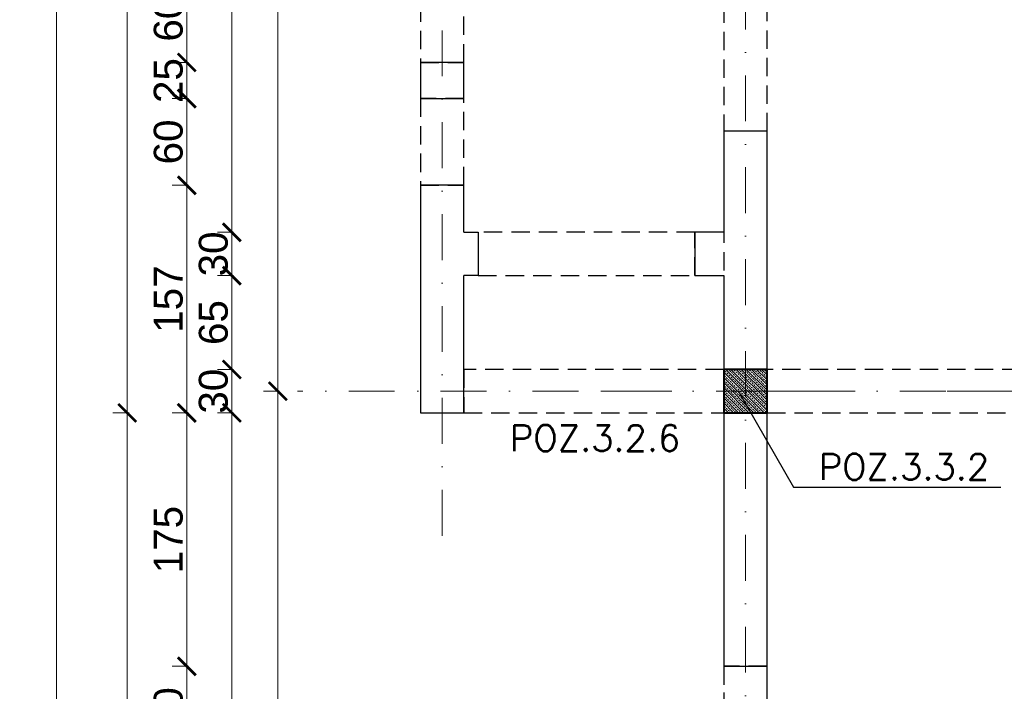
# Model space of a CAD drawing. Extents: x 4615668 to 9294084, y 5328875 to 10688993.
# Tile 25 of 67: x 4661648 to 4662330, y 5332943 to 5333408. Entities that reach past the tile are written whole.
import ezdxf

# ---------------------------------------------------------------- set-up
doc = ezdxf.new("R2010")
doc.units = 0
doc.header["$MEASUREMENT"] = 0
doc.linetypes.add('DASHDOT', pattern=[25.4, 12.7, -6.35, 0, -6.35])
doc.linetypes.add('DASHED', pattern=[19.05, 12.7, -6.35])
for name, color, linetype, lineweight in [('K-BELKI', 5, 'DASHED', 30), ('K-OPISY', 252, 'Continuous', 15), ('K-OPISY @ 10', 252, 'Continuous', 15), ('K-SCIANY CIENKI', 163, 'Continuous', 30), ('K-SCIANY GRUBY', 195, 'Continuous', 40), ('K-WIDOK', 45, 'Continuous', 20), ('K-WYMIARY', 7, 'Continuous', 15), ('Osie', 175, 'DASHDOT', 9)]:
    doc.layers.add(name, color=color, linetype=linetype, lineweight=lineweight)
doc.styles.add('Arial Narrow 20', font='arial.ttf', dxfattribs={"height": 20})
doc.styles.add('Opis', font='simplex.shx')
doc.styles.add('Simplex', font='simplex.shx')
doc.dimstyles.new('1do100 ok', dxfattribs={"dimscale": 0.5, "dimtxt": 12, "dimasz": 25, "dimexe": 20, "dimexo": 0, "dimgap": 5, "dimtad": 1, "dimdec": 0, "dimzin": 9, "dimtxsty": 'Arial Narrow 20', "dimblk": 'ARCHTICK', "dimcen": 3, "dimdle": 20, "dimclrd": 256, "dimclre": 256, "dimclrt": 256, "dimadec": 0, "dimazin": 2, "dimtfac": 1, "dimtdec": 0, "dimtix": 1, "dimtmove": 2, "dimatfit": 3, "dimldrblk": 'NONE', "dimfxl": 0, "dimtvp": 1, "dimtolj": 1, "dimtzin": 0, "dimlwd": 5, "dimlwe": 5, "dimarcsym": 0})
doc.dimstyles.new('1do50', dxfattribs={"dimscale": 5, "dimtxt": 2.5, "dimasz": 2.5, "dimexe": 2.5, "dimexo": 0.5, "dimgap": 1, "dimtad": 1, "dimdec": 1, "dimrnd": 0.5, "dimzin": 12, "dimdsep": 46, "dimtxsty": 'Simplex', "dimblk": 'OBLIQUE', "dimcen": 0.5, "dimdle": 2.5, "dimclrd": 256, "dimclre": 256, "dimclrt": 256, "dimadec": 1, "dimazin": 3, "dimtfac": 1, "dimtdec": 1, "dimtix": 1, "dimtmove": 0, "dimatfit": 3, "dimfxl": 0, "dimtolj": 1, "dimtzin": 0, "dimarcsym": 0})

# ---------------------------------------------------------------- blocks, each defined once
blk = doc.blocks.new('_Oblique')
at = {"color": 0, "linetype": 'ByBlock', "lineweight": -2}
blk.add_line((-0.5, -0.5), (0.5, 0.5), dxfattribs=at)
blk = doc.blocks.new('G$C61CBF25F')
at = {"layer": 'Osie', "lineweight": 0, "ltscale": 2.5}
for p, q in [((305, 0), (305, 1880)), ((95, 540), (95, 1340)), ((1525, 640), (-5, 640))]:
    blk.add_line(p, q, dxfattribs=at)
blk = doc.blocks.new('_ArchTick')
at = {"color": 0, "linetype": 'ByBlock', "const_width": 0.15}
blk.add_lwpolyline([(-0.5, -0.5), (0.5, 0.5)], dxfattribs=at)
blk = doc.blocks.new('*D7095')
at = {"layer": 'Defpoints', "color": 0}
for p in [(4661940.74, 5333050.57), (4662150.74, 5332510.57), (4661940.74, 5332457.78)]:
    blk.add_point(p, dxfattribs=at)
at = {"layer": 'K-WYMIARY', "lineweight": 5, "ltscale": 40}
for p, q in [((4661940.74, 5332459.03), (4661940.74, 5332447.78)), ((4662150.74, 5332459.03), (4662150.74, 5332447.78)), ((4662160.74, 5332457.78), (4661930.74, 5332457.78))]:
    blk.add_line(p, q, dxfattribs=at)
at = {"layer": 'K-WYMIARY', "linetype": 'ByBlock', "lineweight": 5, "xscale": 12.5, "yscale": 12.5, "zscale": 12.5, "rotation": 180}
blk.add_blockref('_ArchTick', (4661940.74, 5332457.78), dxfattribs=at)
at = {"layer": 'K-WYMIARY', "linetype": 'ByBlock', "lineweight": 5, "xscale": 12.5, "yscale": 12.5, "zscale": 12.5}
blk.add_blockref('_ArchTick', (4662150.74, 5332457.78), dxfattribs=at)
at = {"layer": 'K-WYMIARY', "lineweight": 0, "ltscale": 40, "insert": (4662045.74, 5332470.49), "char_height": 20, "attachment_point": 5, "style": 'Arial Narrow 20'}
blk.add_mtext('\\A1;210', dxfattribs=at)
blk = doc.blocks.new('_None')
blk = doc.blocks.new('*D7096')
at = {"layer": 'Defpoints', "color": 0}
for p in [(4661925.74, 5333135.57), (4661940.74, 5333050.57), (4661925.74, 5332457.78)]:
    blk.add_point(p, dxfattribs=at)
at = {"layer": 'K-WYMIARY', "lineweight": 5, "ltscale": 40}
for p, q in [((4661925.74, 5332459.03), (4661925.74, 5332447.78)), ((4661940.74, 5332459.03), (4661940.74, 5332447.78)), ((4661925.74, 5332457.78), (4661913.24, 5332457.78)), ((4661950.74, 5332457.78), (4661915.74, 5332457.78)), ((4661940.74, 5332457.78), (4661953.24, 5332457.78))]:
    blk.add_line(p, q, dxfattribs=at)
at = {"layer": 'K-WYMIARY', "linetype": 'ByBlock', "lineweight": 5, "xscale": 12.5, "yscale": 12.5, "zscale": 12.5}
blk.add_blockref('_ArchTick', (4661925.74, 5332457.78), dxfattribs=at)
at = {"layer": 'K-WYMIARY', "linetype": 'ByBlock', "lineweight": 5, "xscale": 12.5, "yscale": 12.5, "zscale": 12.5, "rotation": 180}
blk.add_blockref('_ArchTick', (4661940.74, 5332457.78), dxfattribs=at)
at = {"layer": 'K-WYMIARY', "lineweight": 0, "ltscale": 40, "insert": (4661933.24, 5332470.49), "char_height": 20, "attachment_point": 5, "style": 'Arial Narrow 20'}
blk.add_mtext('\\A1;15', dxfattribs=at)
blk = doc.blocks.new('*D7097')
at = {"layer": 'Defpoints', "color": 0}
for p in [(4661925.74, 5333135.57), (4661955.74, 5333135.57), (4661955.74, 5332425.84)]:
    blk.add_point(p, dxfattribs=at)
at = {"layer": 'K-WYMIARY', "lineweight": 5, "ltscale": 40}
for p, q in [((4661925.74, 5332425.84), (4661913.24, 5332425.84)), ((4661915.74, 5332425.84), (4661965.74, 5332425.84)), ((4661925.74, 5332427.09), (4661925.74, 5332415.84)), ((4661955.74, 5332427.09), (4661955.74, 5332415.84)), ((4661955.74, 5332425.84), (4661968.24, 5332425.84))]:
    blk.add_line(p, q, dxfattribs=at)
at = {"layer": 'K-WYMIARY', "linetype": 'ByBlock', "lineweight": 5, "xscale": 12.5, "yscale": 12.5, "zscale": 12.5}
blk.add_blockref('_ArchTick', (4661925.74, 5332425.84), dxfattribs=at)
at = {"layer": 'K-WYMIARY', "linetype": 'ByBlock', "lineweight": 5, "xscale": 12.5, "yscale": 12.5, "zscale": 12.5, "rotation": 180}
blk.add_blockref('_ArchTick', (4661955.74, 5332425.84), dxfattribs=at)
at = {"layer": 'K-WYMIARY', "lineweight": 0, "ltscale": 40, "insert": (4661940.74, 5332438.56), "char_height": 20, "attachment_point": 5, "style": 'Arial Narrow 20'}
blk.add_mtext('\\A1;30', dxfattribs=at)
blk = doc.blocks.new('*D7098')
at = {"layer": 'Defpoints', "color": 0}
for p in [(4661955.74, 5333135.57), (4662135.74, 5332595.57), (4662135.74, 5332425.84)]:
    blk.add_point(p, dxfattribs=at)
at = {"layer": 'K-WYMIARY', "lineweight": 5, "ltscale": 40}
for p, q in [((4661945.74, 5332425.84), (4662145.74, 5332425.84)), ((4661955.74, 5332427.09), (4661955.74, 5332415.84)), ((4662135.74, 5332427.09), (4662135.74, 5332415.84))]:
    blk.add_line(p, q, dxfattribs=at)
at = {"layer": 'K-WYMIARY', "linetype": 'ByBlock', "lineweight": 5, "xscale": 12.5, "yscale": 12.5, "zscale": 12.5, "rotation": 180}
blk.add_blockref('_ArchTick', (4661955.74, 5332425.84), dxfattribs=at)
at = {"layer": 'K-WYMIARY', "linetype": 'ByBlock', "lineweight": 5, "xscale": 12.5, "yscale": 12.5, "zscale": 12.5}
blk.add_blockref('_ArchTick', (4662135.74, 5332425.84), dxfattribs=at)
at = {"layer": 'K-WYMIARY', "lineweight": 0, "ltscale": 40, "insert": (4662045.74, 5332438.55), "char_height": 20, "attachment_point": 5, "style": 'Arial Narrow 20'}
blk.add_mtext('\\A1;180', dxfattribs=at)
blk = doc.blocks.new('*D7113')
at = {"layer": 'Defpoints', "color": 0}
for p in [(4661925.74, 5333135.57), (4662135.74, 5332595.57), (4661925.74, 5332392.23)]:
    blk.add_point(p, dxfattribs=at)
at = {"layer": 'K-WYMIARY', "lineweight": 5, "ltscale": 40}
for p, q in [((4662145.74, 5332392.23), (4661915.74, 5332392.23)), ((4661925.74, 5332393.48), (4661925.74, 5332382.23)), ((4662135.74, 5332393.48), (4662135.74, 5332382.23))]:
    blk.add_line(p, q, dxfattribs=at)
at = {"layer": 'K-WYMIARY', "linetype": 'ByBlock', "lineweight": 5, "xscale": 12.5, "yscale": 12.5, "zscale": 12.5, "rotation": 180}
blk.add_blockref('_ArchTick', (4661925.74, 5332392.23), dxfattribs=at)
at = {"layer": 'K-WYMIARY', "linetype": 'ByBlock', "lineweight": 5, "xscale": 12.5, "yscale": 12.5, "zscale": 12.5}
blk.add_blockref('_ArchTick', (4662135.74, 5332392.23), dxfattribs=at)
at = {"layer": 'K-WYMIARY', "lineweight": 0, "ltscale": 40, "insert": (4662030.74, 5332404.95), "char_height": 20, "attachment_point": 5, "style": 'Arial Narrow 20'}
blk.add_mtext('\\A1;210', dxfattribs=at)
blk = doc.blocks.new('*D7114')
at = {"layer": 'Defpoints', "color": 0}
for p in [(4661925.74, 5333135.57), (4662135.74, 5332595.57), (4662135.74, 5332357.11)]:
    blk.add_point(p, dxfattribs=at)
at = {"layer": 'K-WYMIARY', "lineweight": 5, "ltscale": 40}
for p, q in [((4661915.74, 5332357.11), (4662145.74, 5332357.11)), ((4661925.74, 5332358.36), (4661925.74, 5332347.11)), ((4662135.74, 5332358.36), (4662135.74, 5332347.11))]:
    blk.add_line(p, q, dxfattribs=at)
at = {"layer": 'K-WYMIARY', "linetype": 'ByBlock', "lineweight": 5, "xscale": 12.5, "yscale": 12.5, "zscale": 12.5, "rotation": 180}
blk.add_blockref('_ArchTick', (4661925.74, 5332357.11), dxfattribs=at)
at = {"layer": 'K-WYMIARY', "linetype": 'ByBlock', "lineweight": 5, "xscale": 12.5, "yscale": 12.5, "zscale": 12.5}
blk.add_blockref('_ArchTick', (4662135.74, 5332357.11), dxfattribs=at)
at = {"layer": 'K-WYMIARY', "lineweight": 0, "ltscale": 40, "insert": (4662030.74, 5332369.83), "char_height": 20, "attachment_point": 5, "style": 'Arial Narrow 20'}
blk.add_mtext('\\A1;210', dxfattribs=at)
blk = doc.blocks.new('*D7116')
at = {"layer": 'Defpoints', "color": 0}
for p in [(4661925.74, 5333135.57), (4663285.74, 5332595.57), (4661925.74, 5332319.62)]:
    blk.add_point(p, dxfattribs=at)
at = {"layer": 'K-WYMIARY', "lineweight": 5, "ltscale": 40}
for p, q in [((4663295.74, 5332319.62), (4661915.74, 5332319.62)), ((4661925.74, 5332320.87), (4661925.74, 5332309.62)), ((4663285.74, 5332320.87), (4663285.74, 5332309.62))]:
    blk.add_line(p, q, dxfattribs=at)
at = {"layer": 'K-WYMIARY', "linetype": 'ByBlock', "lineweight": 5, "xscale": 12.5, "yscale": 12.5, "zscale": 12.5, "rotation": 180}
blk.add_blockref('_ArchTick', (4661925.74, 5332319.62), dxfattribs=at)
at = {"layer": 'K-WYMIARY', "linetype": 'ByBlock', "lineweight": 5, "xscale": 12.5, "yscale": 12.5, "zscale": 12.5}
blk.add_blockref('_ArchTick', (4663285.74, 5332319.62), dxfattribs=at)
at = {"layer": 'K-WYMIARY', "lineweight": 0, "ltscale": 40, "insert": (4662605.74, 5332332.33), "char_height": 20, "attachment_point": 5, "style": 'Arial Narrow 20'}
blk.add_mtext('\\A1;1360', dxfattribs=at)
blk = doc.blocks.new('*D7119')
at = {"layer": 'Defpoints', "color": 0}
for p in [(4661840.74, 5333750.57), (4661827.03, 5333150.57), (4661840.74, 5333150.57)]:
    blk.add_point(p, dxfattribs=at)
at = {"layer": 'K-WYMIARY', "lineweight": 5, "ltscale": 40}
for p, q in [((4661827.03, 5333760.57), (4661827.03, 5333140.57)), ((4661828.28, 5333750.57), (4661817.03, 5333750.57)), ((4661828.28, 5333150.57), (4661817.03, 5333150.57))]:
    blk.add_line(p, q, dxfattribs=at)
at = {"layer": 'K-WYMIARY', "linetype": 'ByBlock', "lineweight": 5, "xscale": 12.5, "yscale": 12.5, "zscale": 12.5}
for p, rotation in [((4661827.03, 5333750.57), 90), ((4661827.03, 5333150.57), 270)]:
    blk.add_blockref('_ArchTick', p, dxfattribs=dict(at, rotation=rotation))
at = {"layer": 'K-WYMIARY', "lineweight": 0, "ltscale": 40, "insert": (4661814.32, 5333450.57), "char_height": 20, "attachment_point": 5, "rotation": 90, "style": 'Arial Narrow 20'}
blk.add_mtext('\\A1;600', dxfattribs=at)
blk = doc.blocks.new('*D7120')
at = {"layer": 'Defpoints', "color": 0}
for p in [(4661840.74, 5333150.57), (4661827.03, 5332610.57), (4662070.48, 5332610.57)]:
    blk.add_point(p, dxfattribs=at)
at = {"layer": 'K-WYMIARY', "lineweight": 5, "ltscale": 40}
for p, q in [((4661827.03, 5333160.57), (4661827.03, 5332600.57)), ((4661828.28, 5333150.57), (4661817.03, 5333150.57)), ((4661828.28, 5332610.57), (4661817.03, 5332610.57))]:
    blk.add_line(p, q, dxfattribs=at)
at = {"layer": 'K-WYMIARY', "linetype": 'ByBlock', "lineweight": 5, "xscale": 12.5, "yscale": 12.5, "zscale": 12.5}
for p, rotation in [((4661827.03, 5333150.57), 90), ((4661827.03, 5332610.57), 270)]:
    blk.add_blockref('_ArchTick', p, dxfattribs=dict(at, rotation=rotation))
at = {"layer": 'K-WYMIARY', "lineweight": 0, "ltscale": 40, "insert": (4661814.32, 5332880.57), "char_height": 20, "attachment_point": 5, "rotation": 90, "style": 'Arial Narrow 20'}
blk.add_mtext('\\A1;540', dxfattribs=at)
blk = doc.blocks.new('*D7123')
at = {"layer": 'Defpoints', "color": 0}
for p in [(4661795.19, 5333135.57), (4661925.74, 5333135.57), (4662135.74, 5332625.57)]:
    blk.add_point(p, dxfattribs=at)
at = {"layer": 'K-WYMIARY', "lineweight": 5, "ltscale": 40}
for p, q in [((4661795.19, 5332615.57), (4661795.19, 5333145.57)), ((4661796.44, 5333135.57), (4661785.19, 5333135.57)), ((4661796.44, 5332625.57), (4661785.19, 5332625.57))]:
    blk.add_line(p, q, dxfattribs=at)
at = {"layer": 'K-WYMIARY', "linetype": 'ByBlock', "lineweight": 5, "xscale": 12.5, "yscale": 12.5, "zscale": 12.5}
for p, rotation in [((4661795.19, 5333135.57), 90), ((4661795.19, 5332625.57), 270)]:
    blk.add_blockref('_ArchTick', p, dxfattribs=dict(at, rotation=rotation))
at = {"layer": 'K-WYMIARY', "lineweight": 0, "ltscale": 40, "insert": (4661782.48, 5332880.57), "char_height": 20, "attachment_point": 5, "rotation": 90, "style": 'Arial Narrow 20'}
blk.add_mtext('\\A1;510', dxfattribs=at)
blk = doc.blocks.new('*D7124')
at = {"layer": 'Defpoints', "color": 0}
for p in [(4661795.19, 5333165.57), (4661955.74, 5333165.57), (4661925.74, 5333135.57)]:
    blk.add_point(p, dxfattribs=at)
at = {"layer": 'K-WYMIARY', "lineweight": 5, "ltscale": 40}
for p, q in [((4661795.19, 5333165.57), (4661795.19, 5333178.07)), ((4661795.19, 5333125.57), (4661795.19, 5333175.57)), ((4661796.44, 5333165.57), (4661785.19, 5333165.57)), ((4661796.44, 5333135.57), (4661785.19, 5333135.57)), ((4661795.19, 5333135.57), (4661795.19, 5333123.07))]:
    blk.add_line(p, q, dxfattribs=at)
at = {"layer": 'K-WYMIARY', "linetype": 'ByBlock', "lineweight": 5, "xscale": 12.5, "yscale": 12.5, "zscale": 12.5}
for p, rotation in [((4661795.19, 5333165.57), 270), ((4661795.19, 5333135.57), 90)]:
    blk.add_blockref('_ArchTick', p, dxfattribs=dict(at, rotation=rotation))
at = {"layer": 'K-WYMIARY', "lineweight": 0, "ltscale": 40, "insert": (4661782.47, 5333150.57), "char_height": 20, "attachment_point": 5, "rotation": 90, "style": 'Arial Narrow 20'}
blk.add_mtext('\\A1;30', dxfattribs=at)
blk = doc.blocks.new('*D7125')
at = {"layer": 'Defpoints', "color": 0}
for p in [(4661795.19, 5333230.57), (4661955.74, 5333230.57), (4661955.74, 5333165.57)]:
    blk.add_point(p, dxfattribs=at)
at = {"layer": 'K-WYMIARY', "lineweight": 5, "ltscale": 40}
for p, q in [((4661795.19, 5333155.57), (4661795.19, 5333240.57)), ((4661796.44, 5333230.57), (4661785.19, 5333230.57)), ((4661796.44, 5333165.57), (4661785.19, 5333165.57))]:
    blk.add_line(p, q, dxfattribs=at)
at = {"layer": 'K-WYMIARY', "linetype": 'ByBlock', "lineweight": 5, "xscale": 12.5, "yscale": 12.5, "zscale": 12.5}
for p, rotation in [((4661795.19, 5333230.57), 90), ((4661795.19, 5333165.57), 270)]:
    blk.add_blockref('_ArchTick', p, dxfattribs=dict(at, rotation=rotation))
at = {"layer": 'K-WYMIARY', "lineweight": 0, "ltscale": 40, "insert": (4661782.48, 5333198.07), "char_height": 20, "attachment_point": 5, "rotation": 90, "style": 'Arial Narrow 20'}
blk.add_mtext('\\A1;65', dxfattribs=at)
blk = doc.blocks.new('*D7126')
at = {"layer": 'Defpoints', "color": 0}
for p in [(4661795.19, 5333260.57), (4661955.74, 5333260.57), (4661955.74, 5333230.57)]:
    blk.add_point(p, dxfattribs=at)
at = {"layer": 'K-WYMIARY', "lineweight": 5, "ltscale": 40}
for p, q in [((4661795.19, 5333260.57), (4661795.19, 5333273.07)), ((4661795.19, 5333220.57), (4661795.19, 5333270.57)), ((4661796.44, 5333260.57), (4661785.19, 5333260.57)), ((4661796.44, 5333230.57), (4661785.19, 5333230.57)), ((4661795.19, 5333230.57), (4661795.19, 5333218.07))]:
    blk.add_line(p, q, dxfattribs=at)
at = {"layer": 'K-WYMIARY', "linetype": 'ByBlock', "lineweight": 5, "xscale": 12.5, "yscale": 12.5, "zscale": 12.5}
for p, rotation in [((4661795.19, 5333260.57), 270), ((4661795.19, 5333230.57), 90)]:
    blk.add_blockref('_ArchTick', p, dxfattribs=dict(at, rotation=rotation))
at = {"layer": 'K-WYMIARY', "lineweight": 0, "ltscale": 40, "insert": (4661782.47, 5333245.57), "char_height": 20, "attachment_point": 5, "rotation": 90, "style": 'Arial Narrow 20'}
blk.add_mtext('\\A1;30', dxfattribs=at)
blk = doc.blocks.new('*D7127')
at = {"layer": 'Defpoints', "color": 0}
for p in [(4661795.19, 5333640.57), (4661955.74, 5333640.57), (4661955.74, 5333260.57)]:
    blk.add_point(p, dxfattribs=at)
at = {"layer": 'K-WYMIARY', "lineweight": 5, "ltscale": 40}
for p, q in [((4661795.19, 5333250.57), (4661795.19, 5333650.57)), ((4661796.44, 5333640.57), (4661785.19, 5333640.57)), ((4661796.44, 5333260.57), (4661785.19, 5333260.57))]:
    blk.add_line(p, q, dxfattribs=at)
at = {"layer": 'K-WYMIARY', "linetype": 'ByBlock', "lineweight": 5, "xscale": 12.5, "yscale": 12.5, "zscale": 12.5}
for p, rotation in [((4661795.19, 5333640.57), 90), ((4661795.19, 5333260.57), 270)]:
    blk.add_blockref('_ArchTick', p, dxfattribs=dict(at, rotation=rotation))
at = {"layer": 'K-WYMIARY', "lineweight": 0, "ltscale": 40, "insert": (4661782.47, 5333450.57), "char_height": 20, "attachment_point": 5, "rotation": 90, "style": 'Arial Narrow 20'}
blk.add_mtext('\\A1;380', dxfattribs=at)
blk = doc.blocks.new('*D7143')
at = {"layer": 'Defpoints', "color": 0}
for p in [(4661925.74, 5333438.07), (4661763.99, 5333378.07), (4661925.74, 5333378.07)]:
    blk.add_point(p, dxfattribs=at)
at = {"layer": 'K-WYMIARY', "lineweight": 5, "ltscale": 40}
for p, q in [((4661763.99, 5333448.07), (4661763.99, 5333368.07)), ((4661765.24, 5333438.07), (4661753.99, 5333438.07)), ((4661765.24, 5333378.07), (4661753.99, 5333378.07))]:
    blk.add_line(p, q, dxfattribs=at)
at = {"layer": 'K-WYMIARY', "linetype": 'ByBlock', "lineweight": 5, "xscale": 12.5, "yscale": 12.5, "zscale": 12.5}
for p, rotation in [((4661763.99, 5333438.07), 90), ((4661763.99, 5333378.07), 270)]:
    blk.add_blockref('_ArchTick', p, dxfattribs=dict(at, rotation=rotation))
at = {"layer": 'K-WYMIARY', "lineweight": 0, "ltscale": 40, "insert": (4661751.28, 5333408.07), "char_height": 20, "attachment_point": 5, "rotation": 90, "style": 'Arial Narrow 20'}
blk.add_mtext('\\A1;60', dxfattribs=at)
blk = doc.blocks.new('*D7144')
at = {"layer": 'Defpoints', "color": 0}
for p in [(4661925.74, 5333378.07), (4661763.99, 5333353.07), (4661925.74, 5333353.07)]:
    blk.add_point(p, dxfattribs=at)
at = {"layer": 'K-WYMIARY', "lineweight": 5, "ltscale": 40}
for p, q in [((4661763.99, 5333378.07), (4661763.99, 5333390.57)), ((4661763.99, 5333388.07), (4661763.99, 5333343.07)), ((4661765.24, 5333378.07), (4661753.99, 5333378.07)), ((4661765.24, 5333353.07), (4661753.99, 5333353.07)), ((4661763.99, 5333353.07), (4661763.99, 5333340.57))]:
    blk.add_line(p, q, dxfattribs=at)
at = {"layer": 'K-WYMIARY', "linetype": 'ByBlock', "lineweight": 5, "xscale": 12.5, "yscale": 12.5, "zscale": 12.5}
for p, rotation in [((4661763.99, 5333378.07), 270), ((4661763.99, 5333353.07), 90)]:
    blk.add_blockref('_ArchTick', p, dxfattribs=dict(at, rotation=rotation))
at = {"layer": 'K-WYMIARY', "lineweight": 0, "ltscale": 40, "insert": (4661751.28, 5333365.57), "char_height": 20, "attachment_point": 5, "rotation": 90, "style": 'Arial Narrow 20'}
blk.add_mtext('\\A1;25', dxfattribs=at)
blk = doc.blocks.new('*D7145')
at = {"layer": 'Defpoints', "color": 0}
for p in [(4661925.74, 5333353.07), (4661763.99, 5333293.07), (4661925.74, 5333293.07)]:
    blk.add_point(p, dxfattribs=at)
at = {"layer": 'K-WYMIARY', "lineweight": 5, "ltscale": 40}
for p, q in [((4661763.99, 5333363.07), (4661763.99, 5333283.07)), ((4661765.24, 5333353.07), (4661753.99, 5333353.07)), ((4661765.24, 5333293.07), (4661753.99, 5333293.07))]:
    blk.add_line(p, q, dxfattribs=at)
at = {"layer": 'K-WYMIARY', "linetype": 'ByBlock', "lineweight": 5, "xscale": 12.5, "yscale": 12.5, "zscale": 12.5}
for p, rotation in [((4661763.99, 5333353.07), 90), ((4661763.99, 5333293.07), 270)]:
    blk.add_blockref('_ArchTick', p, dxfattribs=dict(at, rotation=rotation))
at = {"layer": 'K-WYMIARY', "lineweight": 0, "ltscale": 40, "insert": (4661751.28, 5333323.07), "char_height": 20, "attachment_point": 5, "rotation": 90, "style": 'Arial Narrow 20'}
blk.add_mtext('\\A1;60', dxfattribs=at)
blk = doc.blocks.new('*D7146')
at = {"layer": 'Defpoints', "color": 0}
for p in [(4661925.74, 5333293.07), (4661763.99, 5333135.57), (4661925.74, 5333135.57)]:
    blk.add_point(p, dxfattribs=at)
at = {"layer": 'K-WYMIARY', "lineweight": 5, "ltscale": 40}
for p, q in [((4661763.99, 5333303.07), (4661763.99, 5333125.57)), ((4661765.24, 5333293.07), (4661753.99, 5333293.07)), ((4661765.24, 5333135.57), (4661753.99, 5333135.57))]:
    blk.add_line(p, q, dxfattribs=at)
at = {"layer": 'K-WYMIARY', "linetype": 'ByBlock', "lineweight": 5, "xscale": 12.5, "yscale": 12.5, "zscale": 12.5}
for p, rotation in [((4661763.99, 5333293.07), 90), ((4661763.99, 5333135.57), 270)]:
    blk.add_blockref('_ArchTick', p, dxfattribs=dict(at, rotation=rotation))
at = {"layer": 'K-WYMIARY', "lineweight": 0, "ltscale": 40, "insert": (4661751.28, 5333214.32), "char_height": 20, "attachment_point": 5, "rotation": 90, "style": 'Arial Narrow 20'}
blk.add_mtext('\\A1;157', dxfattribs=at)
blk = doc.blocks.new('*D7147')
at = {"layer": 'Defpoints', "color": 0}
for p in [(4661925.74, 5333135.57), (4661763.99, 5332960.15), (4662135.74, 5332960.15)]:
    blk.add_point(p, dxfattribs=at)
at = {"layer": 'K-WYMIARY', "lineweight": 5, "ltscale": 40}
for p, q in [((4661763.99, 5333145.57), (4661763.99, 5332950.15)), ((4661765.24, 5333135.57), (4661753.99, 5333135.57)), ((4661765.24, 5332960.15), (4661753.99, 5332960.15))]:
    blk.add_line(p, q, dxfattribs=at)
at = {"layer": 'K-WYMIARY', "linetype": 'ByBlock', "lineweight": 5, "xscale": 12.5, "yscale": 12.5, "zscale": 12.5}
for p, rotation in [((4661763.99, 5333135.57), 90), ((4661763.99, 5332960.15), 270)]:
    blk.add_blockref('_ArchTick', p, dxfattribs=dict(at, rotation=rotation))
at = {"layer": 'K-WYMIARY', "lineweight": 0, "ltscale": 40, "insert": (4661751.28, 5333047.86), "char_height": 20, "attachment_point": 5, "rotation": 90, "style": 'Arial Narrow 20'}
blk.add_mtext('\\A1;175', dxfattribs=at)
blk = doc.blocks.new('*D7148')
at = {"layer": 'Defpoints', "color": 0}
for p in [(4662135.74, 5332960.15), (4661763.99, 5332900.15), (4662135.74, 5332900.15)]:
    blk.add_point(p, dxfattribs=at)
at = {"layer": 'K-WYMIARY', "lineweight": 5, "ltscale": 40}
for p, q in [((4661763.99, 5332970.15), (4661763.99, 5332890.15)), ((4661765.24, 5332960.15), (4661753.99, 5332960.15)), ((4661765.24, 5332900.15), (4661753.99, 5332900.15))]:
    blk.add_line(p, q, dxfattribs=at)
at = {"layer": 'K-WYMIARY', "linetype": 'ByBlock', "lineweight": 5, "xscale": 12.5, "yscale": 12.5, "zscale": 12.5}
for p, rotation in [((4661763.99, 5332960.15), 90), ((4661763.99, 5332900.15), 270)]:
    blk.add_blockref('_ArchTick', p, dxfattribs=dict(at, rotation=rotation))
at = {"layer": 'K-WYMIARY', "lineweight": 0, "ltscale": 40, "insert": (4661751.28, 5332930.15), "char_height": 20, "attachment_point": 5, "rotation": 90, "style": 'Arial Narrow 20'}
blk.add_mtext('\\A1;60', dxfattribs=at)
blk = doc.blocks.new('*D7156')
at = {"layer": 'Defpoints', "color": 0}
for p in [(4661722.78, 5333135.57), (4662135.74, 5333135.57), (4662135.74, 5332595.57)]:
    blk.add_point(p, dxfattribs=at)
at = {"layer": 'K-WYMIARY', "lineweight": 5, "ltscale": 40}
for p, q in [((4661722.78, 5332585.57), (4661722.78, 5333145.57)), ((4661724.03, 5333135.57), (4661712.78, 5333135.57)), ((4661724.03, 5332595.57), (4661712.78, 5332595.57))]:
    blk.add_line(p, q, dxfattribs=at)
at = {"layer": 'K-WYMIARY', "linetype": 'ByBlock', "lineweight": 5, "xscale": 12.5, "yscale": 12.5, "zscale": 12.5}
for p, rotation in [((4661722.78, 5333135.57), 90), ((4661722.78, 5332595.57), 270)]:
    blk.add_blockref('_ArchTick', p, dxfattribs=dict(at, rotation=rotation))
at = {"layer": 'K-WYMIARY', "lineweight": 0, "ltscale": 40, "insert": (4661710.07, 5332865.57), "char_height": 20, "attachment_point": 5, "rotation": 90, "style": 'Arial Narrow 20'}
blk.add_mtext('\\A1;540', dxfattribs=at)
blk = doc.blocks.new('*D7157')
at = {"layer": 'Defpoints', "color": 0}
for p in [(4661722.78, 5333765.57), (4661925.74, 5333765.57), (4662135.74, 5333135.57)]:
    blk.add_point(p, dxfattribs=at)
at = {"layer": 'K-WYMIARY', "lineweight": 5, "ltscale": 40}
for p, q in [((4661722.78, 5333125.57), (4661722.78, 5333775.57)), ((4661724.03, 5333765.57), (4661712.78, 5333765.57)), ((4661724.03, 5333135.57), (4661712.78, 5333135.57))]:
    blk.add_line(p, q, dxfattribs=at)
at = {"layer": 'K-WYMIARY', "linetype": 'ByBlock', "lineweight": 5, "xscale": 12.5, "yscale": 12.5, "zscale": 12.5}
for p, rotation in [((4661722.78, 5333765.57), 90), ((4661722.78, 5333135.57), 270)]:
    blk.add_blockref('_ArchTick', p, dxfattribs=dict(at, rotation=rotation))
at = {"layer": 'K-WYMIARY', "lineweight": 0, "ltscale": 40, "insert": (4661710.07, 5333450.57), "char_height": 20, "attachment_point": 5, "rotation": 90, "style": 'Arial Narrow 20'}
blk.add_mtext('\\A1;630', dxfattribs=at)
blk = doc.blocks.new('*D7159')
at = {"layer": 'Defpoints', "color": 0}
for p in [(4662135.77, 5334305.59), (4661673.89, 5332595.57), (4662135.74, 5332595.57)]:
    blk.add_point(p, dxfattribs=at)
at = {"layer": 'K-WYMIARY', "lineweight": 5, "ltscale": 40}
for p, q in [((4661673.89, 5334315.59), (4661673.89, 5332585.57)), ((4661675.14, 5334305.59), (4661663.89, 5334305.59)), ((4661675.14, 5332595.57), (4661663.89, 5332595.57))]:
    blk.add_line(p, q, dxfattribs=at)
at = {"layer": 'K-WYMIARY', "linetype": 'ByBlock', "lineweight": 5, "xscale": 12.5, "yscale": 12.5, "zscale": 12.5}
for p, rotation in [((4661673.89, 5334305.59), 90), ((4661673.89, 5332595.57), 270)]:
    blk.add_blockref('_ArchTick', p, dxfattribs=dict(at, rotation=rotation))
at = {"layer": 'K-WYMIARY', "lineweight": 0, "ltscale": 40, "insert": (4661661.18, 5333450.58), "char_height": 20, "attachment_point": 5, "rotation": 90, "style": 'Arial Narrow 20'}
blk.add_mtext('\\A1;1710', dxfattribs=at)

msp = doc.modelspace()

# ---------------------------------------------------------------- linework, layer by layer
at = {"layer": 'K-BELKI'}
for points in [[(4662165.74, 5334275.57), (4662135.74, 5334275.57), (4662135.74, 5332625.57), (4662165.74, 5332625.57)], [(4661955.74, 5333438.07), (4661925.74, 5333438.07), (4661925.74, 5333378.07), (4661955.74, 5333378.07)], [(4661955.74, 5333353.07), (4661925.74, 5333353.07), (4661925.74, 5333293.07), (4661955.74, 5333293.07)], [(4661965.74, 5333230.57), (4662115.77, 5333230.57), (4662115.77, 5333260.57), (4661965.74, 5333260.57)], [(4661955.74, 5333135.57), (4662135.74, 5333135.57), (4662135.74, 5333165.57), (4661955.74, 5333165.57)], [(4662165.74, 5333135.57), (4663255.74, 5333135.57), (4663255.74, 5333165.57), (4662165.74, 5333165.57)], [(4662135.74, 5332900.15), (4662165.74, 5332900.15), (4662165.74, 5332960.15), (4662135.74, 5332960.15)]]:
    msp.add_lwpolyline(points, close=True, dxfattribs=at)
at = {"layer": 'K-SCIANY CIENKI'}
for p, q in [((4661925.74, 5333378.07), (4661925.74, 5333353.07)), ((4661955.74, 5333378.07), (4661925.74, 5333378.07)), ((4661955.74, 5333353.07), (4661955.74, 5333378.07)), ((4661925.74, 5333353.07), (4661955.74, 5333353.07)), ((4662165.74, 5333330.57), (4662135.74, 5333330.57)), ((4662135.74, 5333330.57), (4662135.74, 5333260.57)), ((4662165.74, 5333165.57), (4662165.74, 5333330.57)), ((4661955.74, 5333293.07), (4661925.74, 5333293.07)), ((4661925.74, 5333293.07), (4661925.74, 5333135.57)), ((4661955.74, 5333260.57), (4661955.74, 5333293.07)), ((4661955.74, 5333260.57), (4661965.74, 5333260.57)), ((4661965.74, 5333260.57), (4661965.74, 5333230.57)), ((4662135.74, 5333260.57), (4662115.77, 5333260.57)), ((4662115.77, 5333260.57), (4662115.77, 5333230.57)), ((4661965.74, 5333230.57), (4661955.74, 5333230.57)), ((4661955.74, 5333135.57), (4661955.74, 5333230.57)), ((4662115.77, 5333230.57), (4662135.74, 5333230.57)), ((4662135.74, 5333230.57), (4662135.74, 5333165.57)), ((4662135.74, 5333165.57), (4662165.74, 5333165.57)), ((4661925.74, 5333135.57), (4661955.74, 5333135.57)), ((4662165.74, 5333135.57), (4662135.74, 5333135.57)), ((4662135.74, 5333135.57), (4662135.74, 5332960.15)), ((4662165.74, 5332960.15), (4662165.74, 5333135.57)), ((4662135.74, 5332960.15), (4662165.74, 5332960.15))]:
    msp.add_line(p, q, dxfattribs=at)
at = {"layer": 'K-SCIANY GRUBY'}
for p, q in [((4662165.74, 5333165.57), (4662135.74, 5333165.57)), ((4662135.74, 5333165.57), (4662135.74, 5333135.57)), ((4662165.74, 5333135.57), (4662165.74, 5333165.57)), ((4662135.74, 5333135.57), (4662165.74, 5333135.57))]:
    msp.add_line(p, q, dxfattribs=at)
at = {"layer": 'K-WIDOK', "linetype": 'Continuous', "lineweight": 0}
for p, q in [((4662135.74, 5333165.41), (4662136.2, 5333164.95)), ((4662135.74, 5333163.65), (4662163.27, 5333136.12)), ((4662135.74, 5333161.88), (4662135.76, 5333161.86)), ((4662136.2, 5333161.42), (4662137.09, 5333160.54)), ((4662136.64, 5333164.51), (4662137.53, 5333163.63)), ((4662136.81, 5333166.12), (4662165.74, 5333137.18)), ((4662137.97, 5333163.19), (4662138.85, 5333162.3)), ((4662138.57, 5333166.12), (4662139.3, 5333165.4)), ((4662139.3, 5333161.86), (4662140.18, 5333160.98)), ((4662139.74, 5333164.95), (4662140.62, 5333164.07)), ((4662140.34, 5333166.12), (4662165.74, 5333140.72)), ((4662141.06, 5333163.63), (4662141.95, 5333162.75)), ((4662142.11, 5333166.12), (4662142.39, 5333165.84)), ((4662142.39, 5333162.3), (4662143.27, 5333161.42)), ((4662142.83, 5333165.4), (4662143.72, 5333164.51)), ((4662143.72, 5333160.98), (4662144.6, 5333160.09)), ((4662143.88, 5333166.12), (4662165.74, 5333144.25)), ((4662144.16, 5333164.07), (4662145.04, 5333163.19)), ((4662145.48, 5333162.75), (4662146.37, 5333161.86)), ((4662145.93, 5333165.84), (4662146.81, 5333164.95)), ((4662146.81, 5333161.42), (4662147.69, 5333160.54)), ((4662147.25, 5333164.51), (4662148.14, 5333163.63)), ((4662147.41, 5333166.12), (4662165.74, 5333147.79)), ((4662148.58, 5333163.19), (4662149.46, 5333162.3)), ((4662149.18, 5333166.12), (4662149.9, 5333165.4)), ((4662149.9, 5333161.86), (4662150.79, 5333160.98)), ((4662150.35, 5333164.95), (4662151.23, 5333164.07)), ((4662150.95, 5333166.12), (4662165.74, 5333151.32)), ((4662151.67, 5333163.63), (4662152.55, 5333162.75)), ((4662152.72, 5333166.12), (4662153, 5333165.84)), ((4662153, 5333162.3), (4662153.88, 5333161.42)), ((4662153.44, 5333165.4), (4662154.32, 5333164.51)), ((4662154.32, 5333160.98), (4662155.21, 5333160.09)), ((4662154.48, 5333166.12), (4662165.74, 5333154.86)), ((4662154.76, 5333164.07), (4662155.65, 5333163.19)), ((4662156.09, 5333162.75), (4662156.97, 5333161.86)), ((4662156.53, 5333165.84), (4662157.42, 5333164.95)), ((4662157.42, 5333161.42), (4662158.3, 5333160.54)), ((4662157.86, 5333164.51), (4662158.74, 5333163.63)), ((4662158.02, 5333166.12), (4662165.74, 5333158.4)), ((4662159.18, 5333163.19), (4662160.07, 5333162.3)), ((4662159.79, 5333166.12), (4662160.51, 5333165.4)), ((4662160.51, 5333161.86), (4662161.39, 5333160.98)), ((4662160.95, 5333164.95), (4662161.84, 5333164.07)), ((4662161.56, 5333166.12), (4662165.74, 5333161.93)), ((4662162.28, 5333163.63), (4662163.16, 5333162.75)), ((4662163.32, 5333166.12), (4662163.6, 5333165.84)), ((4662163.6, 5333162.3), (4662164.49, 5333161.42)), ((4662164.05, 5333165.4), (4662164.93, 5333164.51)), ((4662164.93, 5333160.98), (4662165.74, 5333160.16)), ((4662165.09, 5333166.12), (4662165.74, 5333165.47)), ((4662165.37, 5333164.07), (4662165.74, 5333163.7)), ((4662135.74, 5333160.11), (4662159.74, 5333136.12)), ((4662135.74, 5333156.58), (4662156.2, 5333136.12)), ((4662135.74, 5333154.81), (4662136.2, 5333154.35)), ((4662135.76, 5333158.33), (4662136.64, 5333157.44)), ((4662137.09, 5333157), (4662137.97, 5333156.12)), ((4662137.53, 5333160.09), (4662138.41, 5333159.21)), ((4662138.41, 5333155.67), (4662139.3, 5333154.79)), ((4662138.85, 5333158.77), (4662139.74, 5333157.88)), ((4662139.74, 5333154.35), (4662140.62, 5333153.46)), ((4662140.18, 5333157.44), (4662141.06, 5333156.56)), ((4662140.62, 5333160.54), (4662141.51, 5333159.65)), ((4662141.51, 5333156.12), (4662142.39, 5333155.23)), ((4662141.95, 5333159.21), (4662142.83, 5333158.33)), ((4662142.83, 5333154.79), (4662143.72, 5333153.91)), ((4662143.27, 5333157.88), (4662144.16, 5333157)), ((4662144.6, 5333156.56), (4662145.48, 5333155.67)), ((4662145.04, 5333159.65), (4662145.93, 5333158.77)), ((4662145.93, 5333155.23), (4662146.81, 5333154.35)), ((4662146.37, 5333158.33), (4662147.25, 5333157.44)), ((4662147.69, 5333157), (4662148.58, 5333156.12)), ((4662148.14, 5333160.09), (4662149.02, 5333159.21)), ((4662149.02, 5333155.67), (4662149.9, 5333154.79)), ((4662149.46, 5333158.77), (4662150.35, 5333157.88)), ((4662150.35, 5333154.35), (4662151.23, 5333153.46)), ((4662150.79, 5333157.44), (4662151.67, 5333156.56)), ((4662151.23, 5333160.54), (4662152.11, 5333159.65)), ((4662152.11, 5333156.12), (4662153, 5333155.23)), ((4662152.55, 5333159.21), (4662153.44, 5333158.33)), ((4662153.44, 5333154.79), (4662154.32, 5333153.91)), ((4662153.88, 5333157.88), (4662154.76, 5333157)), ((4662155.21, 5333156.56), (4662156.09, 5333155.67)), ((4662155.65, 5333159.65), (4662156.53, 5333158.77)), ((4662156.53, 5333155.23), (4662157.42, 5333154.35)), ((4662156.97, 5333158.33), (4662157.86, 5333157.44)), ((4662158.3, 5333157), (4662159.18, 5333156.12)), ((4662158.74, 5333160.09), (4662159.63, 5333159.21)), ((4662159.63, 5333155.67), (4662160.51, 5333154.79)), ((4662160.07, 5333158.77), (4662160.95, 5333157.88)), ((4662160.95, 5333154.35), (4662161.84, 5333153.46)), ((4662161.39, 5333157.44), (4662162.28, 5333156.56)), ((4662161.84, 5333160.54), (4662162.72, 5333159.65)), ((4662162.72, 5333156.12), (4662163.6, 5333155.23)), ((4662163.16, 5333159.21), (4662164.05, 5333158.33)), ((4662164.05, 5333154.79), (4662164.93, 5333153.91)), ((4662164.49, 5333157.88), (4662165.37, 5333157)), ((4662135.74, 5333153.04), (4662152.66, 5333136.12)), ((4662135.74, 5333151.27), (4662135.76, 5333151.25)), ((4662135.74, 5333149.5), (4662149.13, 5333136.12)), ((4662135.76, 5333147.72), (4662136.64, 5333146.84)), ((4662136.2, 5333150.81), (4662137.09, 5333149.93)), ((4662136.64, 5333153.91), (4662137.53, 5333153.02)), ((4662137.53, 5333149.49), (4662138.41, 5333148.6)), ((4662137.97, 5333152.58), (4662138.85, 5333151.7)), ((4662138.85, 5333148.16), (4662139.74, 5333147.28)), ((4662139.3, 5333151.25), (4662140.18, 5333150.37)), ((4662140.62, 5333149.93), (4662141.51, 5333149.05)), ((4662141.06, 5333153.02), (4662141.95, 5333152.14)), ((4662141.95, 5333148.6), (4662142.83, 5333147.72)), ((4662142.39, 5333151.7), (4662143.27, 5333150.81)), ((4662143.27, 5333147.28), (4662144.16, 5333146.39)), ((4662143.72, 5333150.37), (4662144.6, 5333149.49)), ((4662144.16, 5333153.46), (4662145.04, 5333152.58)), ((4662145.04, 5333149.05), (4662145.93, 5333148.16)), ((4662145.48, 5333152.14), (4662146.37, 5333151.25)), ((4662146.37, 5333147.72), (4662147.25, 5333146.84)), ((4662146.81, 5333150.81), (4662147.69, 5333149.93)), ((4662147.25, 5333153.91), (4662148.14, 5333153.02)), ((4662148.14, 5333149.49), (4662149.02, 5333148.6)), ((4662148.58, 5333152.58), (4662149.46, 5333151.7)), ((4662149.46, 5333148.16), (4662150.35, 5333147.28)), ((4662149.9, 5333151.25), (4662150.79, 5333150.37)), ((4662151.23, 5333149.93), (4662152.11, 5333149.05)), ((4662151.67, 5333153.02), (4662152.55, 5333152.14)), ((4662152.55, 5333148.6), (4662153.44, 5333147.72)), ((4662153, 5333151.7), (4662153.88, 5333150.81)), ((4662153.88, 5333147.28), (4662154.76, 5333146.39)), ((4662154.32, 5333150.37), (4662155.21, 5333149.49)), ((4662154.76, 5333153.46), (4662155.65, 5333152.58)), ((4662155.65, 5333149.05), (4662156.53, 5333148.16)), ((4662156.09, 5333152.14), (4662156.97, 5333151.25)), ((4662156.97, 5333147.72), (4662157.86, 5333146.84)), ((4662157.42, 5333150.81), (4662158.3, 5333149.93)), ((4662157.86, 5333153.91), (4662158.74, 5333153.02)), ((4662158.74, 5333149.49), (4662159.63, 5333148.6)), ((4662159.18, 5333152.58), (4662160.07, 5333151.7)), ((4662160.07, 5333148.16), (4662160.95, 5333147.28)), ((4662160.51, 5333151.25), (4662161.39, 5333150.37)), ((4662161.84, 5333149.93), (4662162.72, 5333149.05)), ((4662162.28, 5333153.02), (4662163.16, 5333152.14)), ((4662163.16, 5333148.6), (4662164.05, 5333147.72)), ((4662163.6, 5333151.7), (4662164.49, 5333150.81)), ((4662164.49, 5333147.28), (4662165.37, 5333146.39)), ((4662164.93, 5333150.37), (4662165.74, 5333149.56)), ((4662165.37, 5333153.46), (4662165.74, 5333153.09)), ((4662135.74, 5333145.97), (4662145.59, 5333136.12)), ((4662135.74, 5333144.2), (4662136.2, 5333143.74)), ((4662135.74, 5333142.43), (4662142.06, 5333136.12)), ((4662135.74, 5333140.67), (4662135.76, 5333140.65)), ((4662136.64, 5333143.3), (4662137.53, 5333142.42)), ((4662137.09, 5333146.39), (4662137.97, 5333145.51)), ((4662137.97, 5333141.97), (4662138.85, 5333141.09)), ((4662138.41, 5333145.07), (4662139.3, 5333144.18)), ((4662139.3, 5333140.65), (4662140.18, 5333139.76)), ((4662139.74, 5333143.74), (4662140.62, 5333142.86)), ((4662140.18, 5333146.84), (4662141.06, 5333145.95)), ((4662141.06, 5333142.42), (4662141.95, 5333141.53)), ((4662141.51, 5333145.51), (4662142.39, 5333144.63)), ((4662142.39, 5333141.09), (4662143.27, 5333140.21)), ((4662142.83, 5333144.18), (4662143.72, 5333143.3)), ((4662144.16, 5333142.86), (4662145.04, 5333141.97)), ((4662144.6, 5333145.95), (4662145.48, 5333145.07)), ((4662145.48, 5333141.53), (4662146.37, 5333140.65)), ((4662145.93, 5333144.63), (4662146.81, 5333143.74)), ((4662147.25, 5333143.3), (4662148.14, 5333142.42)), ((4662147.69, 5333146.39), (4662148.58, 5333145.51)), ((4662148.58, 5333141.97), (4662149.46, 5333141.09)), ((4662149.02, 5333145.07), (4662149.9, 5333144.18)), ((4662149.9, 5333140.65), (4662150.79, 5333139.76)), ((4662150.35, 5333143.74), (4662151.23, 5333142.86)), ((4662150.79, 5333146.84), (4662151.67, 5333145.95)), ((4662151.67, 5333142.42), (4662152.55, 5333141.53)), ((4662152.11, 5333145.51), (4662153, 5333144.63)), ((4662153, 5333141.09), (4662153.88, 5333140.21)), ((4662153.44, 5333144.18), (4662154.32, 5333143.3)), ((4662154.76, 5333142.86), (4662155.65, 5333141.97)), ((4662155.21, 5333145.95), (4662156.09, 5333145.07)), ((4662156.09, 5333141.53), (4662156.97, 5333140.65)), ((4662156.53, 5333144.63), (4662157.42, 5333143.74)), ((4662157.86, 5333143.3), (4662158.74, 5333142.42)), ((4662158.3, 5333146.39), (4662159.18, 5333145.51)), ((4662159.18, 5333141.97), (4662160.07, 5333141.09)), ((4662159.63, 5333145.07), (4662160.51, 5333144.18)), ((4662160.51, 5333140.65), (4662161.39, 5333139.76)), ((4662160.95, 5333143.74), (4662161.84, 5333142.86)), ((4662161.39, 5333146.84), (4662162.28, 5333145.95)), ((4662162.28, 5333142.42), (4662163.16, 5333141.53)), ((4662162.72, 5333145.51), (4662163.6, 5333144.63)), ((4662163.6, 5333141.09), (4662164.49, 5333140.21)), ((4662164.05, 5333144.18), (4662164.93, 5333143.3)), ((4662165.37, 5333142.86), (4662165.74, 5333142.49)), ((4662135.74, 5333138.9), (4662138.52, 5333136.12)), ((4662135.76, 5333137.11), (4662136.64, 5333136.23)), ((4662136.2, 5333140.21), (4662137.09, 5333139.32)), ((4662137.53, 5333138.88), (4662138.41, 5333138)), ((4662138.85, 5333137.55), (4662139.74, 5333136.67)), ((4662140.18, 5333136.23), (4662140.29, 5333136.12)), ((4662140.62, 5333139.32), (4662141.51, 5333138.44)), ((4662141.95, 5333138), (4662142.83, 5333137.11)), ((4662143.27, 5333136.67), (4662143.83, 5333136.12)), ((4662143.72, 5333139.76), (4662144.6, 5333138.88)), ((4662145.04, 5333138.44), (4662145.93, 5333137.55)), ((4662146.37, 5333137.11), (4662147.25, 5333136.23)), ((4662146.81, 5333140.21), (4662147.69, 5333139.32)), ((4662148.14, 5333138.88), (4662149.02, 5333138)), ((4662149.46, 5333137.55), (4662150.35, 5333136.67)), ((4662150.79, 5333136.23), (4662150.9, 5333136.12)), ((4662151.23, 5333139.32), (4662152.11, 5333138.44)), ((4662152.55, 5333138), (4662153.44, 5333137.11)), ((4662153.88, 5333136.67), (4662154.43, 5333136.12)), ((4662154.32, 5333139.76), (4662155.21, 5333138.88)), ((4662155.65, 5333138.44), (4662156.53, 5333137.55)), ((4662156.97, 5333137.11), (4662157.86, 5333136.23)), ((4662157.42, 5333140.21), (4662158.3, 5333139.32)), ((4662158.74, 5333138.88), (4662159.63, 5333138)), ((4662160.07, 5333137.55), (4662160.95, 5333136.67)), ((4662161.39, 5333136.23), (4662161.5, 5333136.12)), ((4662161.84, 5333139.32), (4662162.72, 5333138.44)), ((4662163.16, 5333138), (4662164.05, 5333137.11)), ((4662164.49, 5333136.67), (4662165.04, 5333136.12)), ((4662164.93, 5333139.76), (4662165.74, 5333138.95))]:
    msp.add_line(p, q, dxfattribs=at)
at = {"layer": 'Osie', "lineweight": 0, "ltscale": 5}
msp.add_line((4663370.74, 5333150.57), (4662050.59, 5333150.57), dxfattribs=at)
msp.add_line((4663370.74, 5333150.57), (4662050.59, 5333150.57), dxfattribs=at)

# ---------------------------------------------------------------- block references
at = {"lineweight": 0, "ltscale": 40}
msp.add_blockref('G$C61CBF25F', (4661845.74, 5332510.57), dxfattribs=at)

# ---------------------------------------------------------------- texts
at = {"layer": 'K-OPISY', "insert": (4662201.55, 5333089.23), "char_height": 18, "attachment_point": 7, "style": 'Simplex'}
msp.add_mtext('{\\C0;POZ.3.3.2}', dxfattribs=at)
at = {"layer": 'K-OPISY @ 10', "insert": (4661987.69, 5333127.12), "char_height": 18, "width": 427.8745, "attachment_point": 1, "rotation": 0, "style": 'Opis'}
msp.add_mtext('{\\C0;POZ.3.2.6}', dxfattribs=at)

# ---------------------------------------------------------------- dimensions: what is measured, and where the dimension line sits
at = {"layer": 'K-WYMIARY', "lineweight": 0, "ltscale": 40}
for base, p1, p2, picture, middle in [((4661673.89, 5332595.57), (4662135.77, 5334305.59), (4662135.74, 5332595.57), '*D7159', (4661661.18, 5333450.58)), ((4661722.78, 5333765.57), (4662135.74, 5333135.57), (4661925.74, 5333765.57), '*D7157', (4661710.07, 5333450.57)), ((4661827.03, 5333150.57), (4661840.74, 5333750.57), (4661840.74, 5333150.57), '*D7119', (4661814.32, 5333450.57)), ((4661795.19, 5333640.57), (4661955.74, 5333260.57), (4661955.74, 5333640.57), '*D7127', (4661782.47, 5333450.57)), ((4661763.99, 5333378.07), (4661925.74, 5333438.07), (4661925.74, 5333378.07), '*D7143', (4661751.28, 5333408.07)), ((4661763.99, 5333353.07), (4661925.74, 5333378.07), (4661925.74, 5333353.07), '*D7144', (4661751.28, 5333365.57)), ((4661763.99, 5333293.07), (4661925.74, 5333353.07), (4661925.74, 5333293.07), '*D7145', (4661751.28, 5333323.07)), ((4661763.98685214, 5333135.56576527), (4661925.74355943, 5333293.06576527), (4661925.74355942, 5333135.56576527), '*D7146', (4661751.27539238, 5333214.31576527)), ((4661795.19, 5333260.57), (4661955.74, 5333230.57), (4661955.74, 5333260.57), '*D7126', (4661782.47, 5333245.57)), ((4661795.19, 5333230.57), (4661955.74, 5333165.57), (4661955.74, 5333230.57), '*D7125', (4661782.48, 5333198.07)), ((4661795.19, 5333165.57), (4661925.74, 5333135.57), (4661955.74, 5333165.57), '*D7124', (4661782.47, 5333150.57)), ((4661827.03, 5332610.57), (4661840.74, 5333150.57), (4662070.48, 5332610.57), '*D7120', (4661814.32, 5332880.57)), ((4661722.78, 5333135.57), (4662135.74, 5332595.57), (4662135.74, 5333135.57), '*D7156', (4661710.07, 5332865.57)), ((4661763.99, 5332960.15), (4661925.74, 5333135.57), (4662135.74, 5332960.15), '*D7147', (4661751.28, 5333047.86)), ((4661795.19, 5333135.57), (4662135.74, 5332625.57), (4661925.74, 5333135.57), '*D7123', (4661782.48, 5332880.57)), ((4661763.99, 5332900.15), (4662135.74, 5332960.15), (4662135.74, 5332900.15), '*D7148', (4661751.28, 5332930.15))]:
    dim = msp.add_linear_dim(base=base, p1=p1, p2=p2, angle=90, dimstyle='1do100 ok', override={"dimfxl": 2.5}, dxfattribs=at)
    dim.commit()
    dim.dimension.update_dxf_attribs({"geometry": picture, "text_midpoint": middle})
for base, p1, p2, picture, middle in [((4661925.74, 5332457.78), (4661940.74, 5333050.57), (4661925.74, 5333135.57), '*D7096', (4661933.24, 5332470.49)), ((4661955.74, 5332425.84), (4661925.74, 5333135.57), (4661955.74, 5333135.57), '*D7097', (4661940.74, 5332438.56)), ((4661925.74, 5332392.23), (4662135.74, 5332595.57), (4661925.74, 5333135.57), '*D7113', (4662030.74, 5332404.95)), ((4662135.74, 5332357.11), (4661925.74, 5333135.57), (4662135.74, 5332595.57), '*D7114', (4662030.74, 5332369.83)), ((4661925.74, 5332319.62), (4663285.74, 5332595.57), (4661925.74, 5333135.57), '*D7116', (4662605.74, 5332332.33)), ((4662135.74, 5332425.84), (4661955.74, 5333135.57), (4662135.74, 5332595.57), '*D7098', (4662045.74, 5332438.55)), ((4661940.74, 5332457.78), (4662150.74, 5332510.57), (4661940.74, 5333050.57), '*D7095', (4662045.74, 5332470.49))]:
    dim = msp.add_linear_dim(base=base, p1=p1, p2=p2, dimstyle='1do100 ok', override={"dimfxl": 2.5}, dxfattribs=at)
    dim.commit()
    dim.dimension.update_dxf_attribs({"geometry": picture, "text_midpoint": middle})

# ---------------------------------------------------------------- leaders
at = {"layer": 'K-OPISY', "annotation_type": 0, "has_hookline": 1, "hookline_direction": 0, "text_width": 126}
msp.add_leader([(4662145.72, 5333150.74), (4662184.05, 5333084.23), (4662196.55, 5333084.23)], dimstyle='1do50', override={"dimgap": 1, "dimtad": 1}, dxfattribs=at)

doc.saveas('drawing.dxf')
